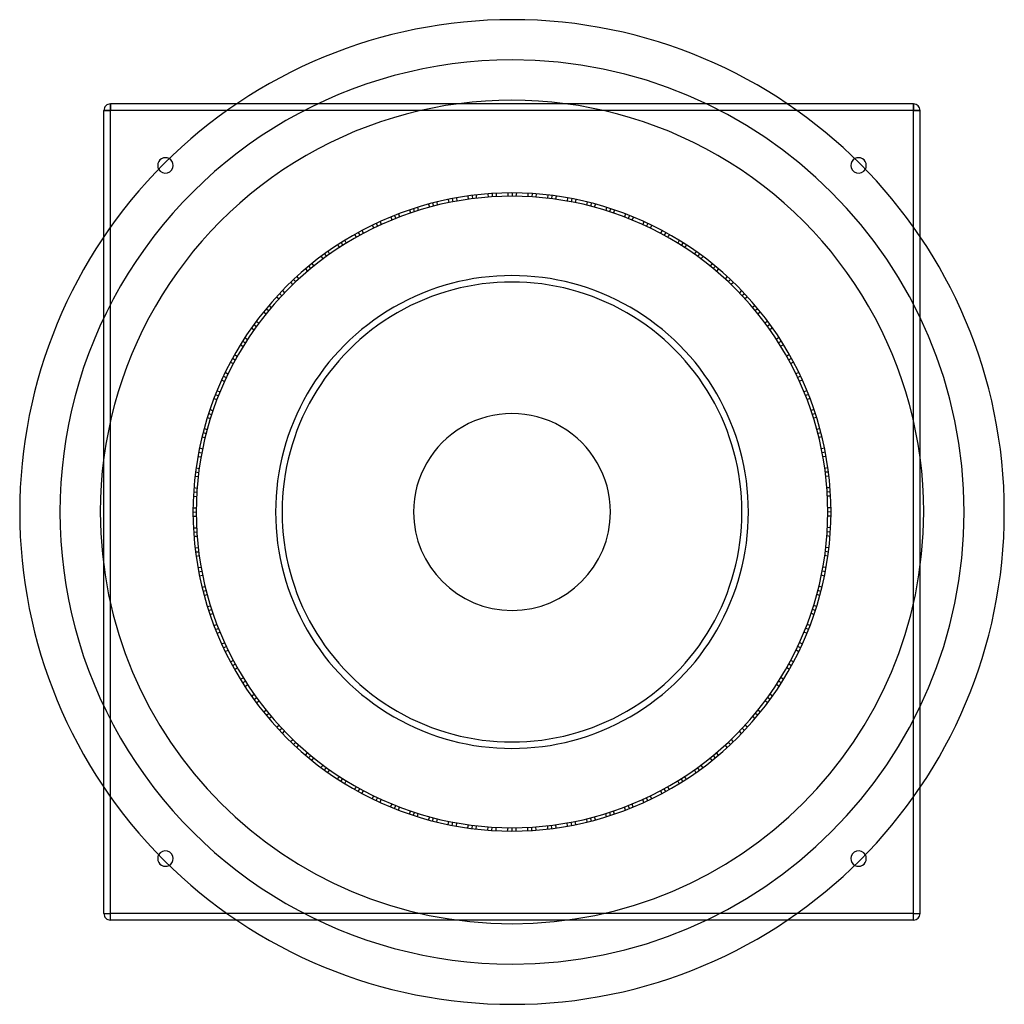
# Model space of a CAD drawing. Header units: millimetres. Extents: x -380 to 380, y -380 to 380.
import ezdxf

# ---------------------------------------------------------------- set-up
doc = ezdxf.new("R2010")
doc.units = ezdxf.units.MM
doc.layers.add('HIDDEN', color=7, linetype='Continuous')
doc.layers.add('THICK', color=7, linetype='Continuous')

msp = doc.modelspace()

# ---------------------------------------------------------------- linework, layer by layer
at = {"layer": 'HIDDEN'}
for p, q in [((-310, 315), (-310, 315)), ((-310, 310), (-310, 315)), ((212.54, 315), (-212.54, 315)), ((310, 315), (310, 315)), ((310, 310), (310, 315)), ((-315, 310), (-310, 310)), ((-315, 310), (-315, 310)), ((-310, -310), (-310, 310)), ((310, 310), (-310, 310)), ((219.77, 310), (-219.77, 310)), ((310, -310), (310, 310)), ((310, 310), (315, 310)), ((315, 310), (315, 310)), ((-34.07, 243.88), (-33.75, 241.4)), ((-34.07, 243.88), (-33.75, 241.4)), ((-30.86, 244.31), (-30.55, 241.83)), ((-30.86, 244.31), (-30.55, 241.83)), ((-30.86, 244.31), (-30.55, 241.83)), ((-30.86, 244.31), (-30.55, 241.83)), ((-30.86, 244.31), (-30.55, 241.83)), ((-30.86, 244.31), (-30.55, 241.83)), ((-27.54, 244.71), (-27.54, 242.19)), ((-27.54, 244.71), (-27.54, 242.19)), ((-18.77, 245.53), (-18.46, 243.05)), ((-18.77, 245.53), (-18.46, 243.05)), ((-18.77, 245.53), (-18.46, 243.05)), ((-15.38, 245.77), (-15.38, 243.26)), ((-15.38, 245.77), (-15.38, 243.26)), ((-15.38, 245.77), (-15.38, 243.26)), ((-15.38, 245.77), (-15.38, 243.26)), ((-12.15, 245.95), (-12.15, 243.45)), ((-12.15, 245.95), (-12.15, 243.45)), ((-12.15, 245.95), (-12.15, 243.45)), ((-3.23, 246.23), (-3.23, 243.73)), ((-3.23, 246.23), (-3.23, 243.73)), ((0, 246.25), (0, 243.75)), ((0, 246.25), (0, 243.75)), ((0, 246.25), (0, 243.75)), ((0, 246.25), (0, 243.75)), ((0, 246.25), (0, 243.75)), ((0, 246.25), (0, 243.75)), ((3.35, 246.23), (3.04, 243.73)), ((3.35, 246.23), (3.04, 243.73)), ((12.15, 245.95), (12.15, 243.45)), ((12.15, 245.95), (12.15, 243.45)), ((12.15, 245.95), (12.15, 243.45)), ((15.54, 245.76), (15.23, 243.27)), ((15.54, 245.76), (15.23, 243.27)), ((15.54, 245.76), (15.23, 243.27)), ((15.54, 245.76), (15.23, 243.27)), ((18.77, 245.53), (18.46, 243.05)), ((18.77, 245.53), (18.46, 243.05)), ((18.77, 245.53), (18.46, 243.05)), ((27.65, 244.69), (27.34, 242.21)), ((27.65, 244.69), (27.34, 242.21)), ((30.86, 244.31), (30.55, 241.83)), ((30.86, 244.31), (30.55, 241.83)), ((30.86, 244.31), (30.55, 241.83)), ((30.86, 244.31), (30.55, 241.83)), ((30.86, 244.31), (30.55, 241.83)), ((30.86, 244.31), (30.55, 241.83)), ((34.19, 243.87), (33.56, 241.43)), ((34.19, 243.87), (33.56, 241.43)), ((-64.36, 237.69), (-63.74, 235.27)), ((-64.36, 237.69), (-63.74, 235.27)), ((-61.24, 238.51), (-60.62, 236.09)), ((-61.24, 238.51), (-60.62, 236.09)), ((-61.24, 238.51), (-60.62, 236.09)), ((-61.24, 238.51), (-60.62, 236.09)), ((-61.24, 238.51), (-60.62, 236.09)), ((-61.24, 238.51), (-60.62, 236.09)), ((-57.99, 239.32), (-57.67, 236.83)), ((-57.99, 239.32), (-57.67, 236.83)), ((-49.39, 241.25), (-48.77, 238.82)), ((-49.39, 241.25), (-48.77, 238.82)), ((-49.39, 241.25), (-48.77, 238.82)), ((-46.07, 241.9), (-45.75, 239.42)), ((-46.07, 241.9), (-45.75, 239.42)), ((-46.07, 241.9), (-45.75, 239.42)), ((-46.07, 241.9), (-45.75, 239.42)), ((-42.88, 242.49), (-42.57, 240)), ((-42.88, 242.49), (-42.57, 240)), ((-42.88, 242.49), (-42.57, 240)), ((42.88, 242.49), (42.57, 240)), ((42.88, 242.49), (42.57, 240)), ((42.88, 242.49), (42.57, 240)), ((46.22, 241.87), (45.6, 239.45)), ((46.22, 241.87), (45.6, 239.45)), ((46.22, 241.87), (45.6, 239.45)), ((46.22, 241.87), (45.6, 239.45)), ((49.39, 241.25), (48.77, 238.82)), ((49.39, 241.25), (48.77, 238.82)), ((49.39, 241.25), (48.77, 238.82)), ((58.1, 239.3), (57.48, 236.87)), ((58.1, 239.3), (57.48, 236.87)), ((61.24, 238.51), (60.62, 236.09)), ((61.24, 238.51), (60.62, 236.09)), ((61.24, 238.51), (60.62, 236.09)), ((61.24, 238.51), (60.62, 236.09)), ((61.24, 238.51), (60.62, 236.09)), ((61.24, 238.51), (60.62, 236.09)), ((64.48, 237.66), (63.55, 235.32)), ((64.48, 237.66), (63.55, 235.32)), ((-90.65, 228.96), (-89.73, 226.63)), ((-90.65, 228.96), (-89.73, 226.63)), ((-90.65, 228.96), (-89.73, 226.63)), ((-90.65, 228.96), (-89.73, 226.63)), ((-90.65, 228.96), (-89.73, 226.63)), ((-90.65, 228.96), (-89.73, 226.63)), ((-87.53, 230.17), (-86.9, 227.73)), ((-87.53, 230.17), (-86.9, 227.73)), ((-79.24, 233.15), (-78.32, 230.82)), ((-79.24, 233.15), (-78.32, 230.82)), ((-79.24, 233.15), (-78.32, 230.82)), ((-76.02, 234.22), (-75.4, 231.8)), ((-76.02, 234.22), (-75.4, 231.8)), ((-76.02, 234.22), (-75.4, 231.8)), ((-76.02, 234.22), (-75.4, 231.8)), ((-72.94, 235.2), (-72.31, 232.78)), ((-72.94, 235.2), (-72.31, 232.78)), ((-72.94, 235.2), (-72.31, 232.78)), ((72.94, 235.2), (72.31, 232.78)), ((72.94, 235.2), (72.31, 232.78)), ((72.94, 235.2), (72.31, 232.78)), ((76.17, 234.17), (75.25, 231.84)), ((76.17, 234.17), (75.25, 231.84)), ((76.17, 234.17), (75.25, 231.84)), ((76.17, 234.17), (75.25, 231.84)), ((79.24, 233.15), (78.32, 230.82)), ((79.24, 233.15), (78.32, 230.82)), ((79.24, 233.15), (78.32, 230.82)), ((87.64, 230.13), (86.72, 227.8)), ((87.64, 230.13), (86.72, 227.8)), ((90.65, 228.96), (89.73, 226.63)), ((90.65, 228.96), (89.73, 226.63)), ((90.65, 228.96), (89.73, 226.63)), ((90.65, 228.96), (89.73, 226.63)), ((90.65, 228.96), (89.73, 226.63)), ((90.65, 228.96), (89.73, 226.63)), ((-107.84, 221.38), (-106.63, 219.19)), ((-107.84, 221.38), (-106.63, 219.19)), ((-107.84, 221.38), (-106.63, 219.19)), ((-104.78, 222.85), (-103.85, 220.52)), ((-104.78, 222.85), (-103.85, 220.52)), ((-104.78, 222.85), (-103.85, 220.52)), ((-104.78, 222.85), (-103.85, 220.52)), ((-101.84, 224.2), (-100.92, 221.88)), ((-101.84, 224.2), (-100.92, 221.88)), ((-101.84, 224.2), (-100.92, 221.88)), ((-93.65, 227.75), (-92.73, 225.42)), ((-93.65, 227.75), (-92.73, 225.42)), ((93.76, 227.7), (92.55, 225.5)), ((93.76, 227.7), (92.55, 225.5)), ((101.84, 224.2), (100.92, 221.88)), ((101.84, 224.2), (100.92, 221.88)), ((101.84, 224.2), (100.92, 221.88)), ((104.92, 222.78), (103.71, 220.58)), ((104.92, 222.78), (103.71, 220.58)), ((104.92, 222.78), (103.71, 220.58)), ((104.92, 222.78), (103.71, 220.58)), ((107.84, 221.38), (106.63, 219.19)), ((107.84, 221.38), (106.63, 219.19)), ((107.84, 221.38), (106.63, 219.19)), ((-310, -219.77), (-310, 219.77)), ((-121.45, 214.22), (-120.25, 212.02)), ((-121.45, 214.22), (-120.25, 212.02)), ((-118.63, 215.79), (-117.43, 213.6)), ((-118.63, 215.79), (-117.43, 213.6)), ((-118.63, 215.79), (-117.43, 213.6)), ((-118.63, 215.79), (-117.43, 213.6)), ((-118.63, 215.79), (-117.43, 213.6)), ((-118.63, 215.79), (-117.43, 213.6)), ((-115.68, 217.39), (-114.76, 215.05)), ((-115.68, 217.39), (-114.76, 215.05)), ((115.79, 217.33), (114.59, 215.14)), ((115.79, 217.33), (114.59, 215.14)), ((118.63, 215.79), (117.43, 213.6)), ((118.63, 215.79), (117.43, 213.6)), ((118.63, 215.79), (117.43, 213.6)), ((118.63, 215.79), (117.43, 213.6)), ((118.63, 215.79), (117.43, 213.6)), ((118.63, 215.79), (117.43, 213.6)), ((121.56, 214.16), (120.08, 212.12)), ((121.56, 214.16), (120.08, 212.12)), ((310, -219.77), (310, 219.77)), ((-315, -212.54), (-315, 212.54)), ((-134.73, 206.12), (-133.26, 204.1)), ((-134.73, 206.12), (-133.26, 204.1)), ((-134.73, 206.12), (-133.26, 204.1)), ((-131.88, 207.96), (-130.67, 205.76)), ((-131.88, 207.96), (-130.67, 205.76)), ((-131.88, 207.96), (-130.67, 205.76)), ((-131.88, 207.96), (-130.67, 205.76)), ((-129.14, 209.67), (-127.93, 207.48)), ((-129.14, 209.67), (-127.93, 207.48)), ((-129.14, 209.67), (-127.93, 207.48)), ((129.14, 209.67), (127.93, 207.48)), ((129.14, 209.67), (127.93, 207.48)), ((129.14, 209.67), (127.93, 207.48)), ((132.01, 207.87), (130.54, 205.85)), ((132.01, 207.87), (130.54, 205.85)), ((132.01, 207.87), (130.54, 205.85)), ((132.01, 207.87), (130.54, 205.85)), ((134.73, 206.12), (133.26, 204.1)), ((134.73, 206.12), (133.26, 204.1)), ((134.73, 206.12), (133.26, 204.1)), ((315, -212.54), (315, 212.54)), ((-144.74, 199.22), (-143.27, 197.2)), ((-144.74, 199.22), (-143.27, 197.2)), ((-144.74, 199.22), (-143.27, 197.2)), ((-144.74, 199.22), (-143.27, 197.2)), ((-144.74, 199.22), (-143.27, 197.2)), ((-144.74, 199.22), (-143.27, 197.2)), ((-142.02, 201.17), (-140.81, 198.97)), ((-142.02, 201.17), (-140.81, 198.97)), ((142.12, 201.1), (140.65, 199.08)), ((142.12, 201.1), (140.65, 199.08)), ((144.74, 199.22), (143.27, 197.2)), ((144.74, 199.22), (143.27, 197.2)), ((144.74, 199.22), (143.27, 197.2)), ((144.74, 199.22), (143.27, 197.2)), ((144.74, 199.22), (143.27, 197.2)), ((144.74, 199.22), (143.27, 197.2)), ((-154.4, 191.83), (-152.93, 189.81)), ((-154.4, 191.83), (-152.93, 189.81)), ((-154.4, 191.83), (-152.93, 189.81)), ((-147.34, 197.3), (-145.87, 195.28)), ((-147.34, 197.3), (-145.87, 195.28)), ((147.44, 197.23), (145.72, 195.4)), ((147.44, 197.23), (145.72, 195.4)), ((154.4, 191.83), (152.93, 189.81)), ((154.4, 191.83), (152.93, 189.81)), ((154.4, 191.83), (152.93, 189.81)), ((-159.51, 187.61), (-157.79, 185.78)), ((-159.51, 187.61), (-157.79, 185.78)), ((-159.51, 187.61), (-157.79, 185.78)), ((-156.9, 189.79), (-155.43, 187.76)), ((-156.9, 189.79), (-155.43, 187.76)), ((-156.9, 189.79), (-155.43, 187.76)), ((-156.9, 189.79), (-155.43, 187.76)), ((157.03, 189.69), (155.31, 187.86)), ((157.03, 189.69), (155.31, 187.86)), ((157.03, 189.69), (155.31, 187.86)), ((157.03, 189.69), (155.31, 187.86)), ((159.51, 187.61), (157.79, 185.78)), ((159.51, 187.61), (157.79, 185.78)), ((159.51, 187.61), (157.79, 185.78)), ((-170.91, 177.28), (-169.2, 175.46)), ((-170.91, 177.28), (-169.2, 175.46)), ((-168.57, 179.51), (-166.86, 177.69)), ((-168.57, 179.51), (-166.86, 177.69)), ((-168.57, 179.51), (-166.86, 177.69)), ((-168.57, 179.51), (-166.86, 177.69)), ((-168.57, 179.51), (-166.86, 177.69)), ((-168.57, 179.51), (-166.86, 177.69)), ((-166.11, 181.79), (-164.63, 179.75)), ((-166.11, 181.79), (-164.63, 179.75)), ((166.2, 181.7), (164.49, 179.88)), ((166.2, 181.7), (164.49, 179.88)), ((168.57, 179.51), (166.86, 177.69)), ((168.57, 179.51), (166.86, 177.69)), ((168.57, 179.51), (166.86, 177.69)), ((168.57, 179.51), (166.86, 177.69)), ((168.57, 179.51), (166.86, 177.69)), ((168.57, 179.51), (166.86, 177.69)), ((171, 177.2), (169.06, 175.59)), ((171, 177.2), (169.06, 175.59)), ((-179.45, 168.63), (-177.74, 166.8)), ((-179.45, 168.63), (-177.74, 166.8)), ((-179.45, 168.63), (-177.74, 166.8)), ((-179.45, 168.63), (-177.74, 166.8)), ((-177.22, 170.97), (-175.51, 169.15)), ((-177.22, 170.97), (-175.51, 169.15)), ((-177.22, 170.97), (-175.51, 169.15)), ((177.22, 170.97), (175.51, 169.15)), ((177.22, 170.97), (175.51, 169.15)), ((177.22, 170.97), (175.51, 169.15)), ((179.56, 168.51), (177.63, 166.92)), ((179.56, 168.51), (177.63, 166.92)), ((179.56, 168.51), (177.63, 166.92)), ((179.56, 168.51), (177.63, 166.92)), ((-181.76, 166.14), (-179.83, 164.54)), ((-181.76, 166.14), (-179.83, 164.54)), ((-181.76, 166.14), (-179.83, 164.54)), ((181.76, 166.14), (179.83, 164.54)), ((181.76, 166.14), (179.83, 164.54)), ((181.76, 166.14), (179.83, 164.54)), ((-191.78, 154.46), (-189.86, 152.87)), ((-191.78, 154.46), (-189.86, 152.87)), ((-189.74, 156.97), (-187.81, 155.37)), ((-189.74, 156.97), (-187.81, 155.37)), ((-189.74, 156.97), (-187.81, 155.37)), ((-189.74, 156.97), (-187.81, 155.37)), ((-189.74, 156.97), (-187.81, 155.37)), ((-189.74, 156.97), (-187.81, 155.37)), ((-187.59, 159.53), (-185.86, 157.7)), ((-187.59, 159.53), (-185.86, 157.7)), ((187.66, 159.44), (185.74, 157.85)), ((187.66, 159.44), (185.74, 157.85)), ((189.74, 156.97), (187.81, 155.37)), ((189.74, 156.97), (187.81, 155.37)), ((189.74, 156.97), (187.81, 155.37)), ((189.74, 156.97), (187.81, 155.37)), ((189.74, 156.97), (187.81, 155.37)), ((189.74, 156.97), (187.81, 155.37)), ((191.86, 154.37), (189.73, 153.02)), ((191.86, 154.37), (189.73, 153.02)), ((-199.17, 144.81), (-197.24, 143.21)), ((-199.17, 144.81), (-197.24, 143.21)), ((-199.17, 144.81), (-197.24, 143.21)), ((-199.17, 144.81), (-197.24, 143.21)), ((-197.25, 147.41), (-195.33, 145.82)), ((-197.25, 147.41), (-195.33, 145.82)), ((-197.25, 147.41), (-195.33, 145.82)), ((197.25, 147.41), (195.33, 145.82)), ((197.25, 147.41), (195.33, 145.82)), ((197.25, 147.41), (195.33, 145.82)), ((199.27, 144.68), (197.15, 143.34)), ((199.27, 144.68), (197.15, 143.34)), ((199.27, 144.68), (197.15, 143.34)), ((199.27, 144.68), (197.15, 143.34)), ((-201.15, 142.05), (-199.04, 140.71)), ((-201.15, 142.05), (-199.04, 140.71)), ((-201.15, 142.05), (-199.04, 140.71)), ((201.15, 142.05), (199.04, 140.71)), ((201.15, 142.05), (199.04, 140.71)), ((201.15, 142.05), (199.04, 140.71)), ((-209.63, 129.21), (-207.52, 127.87)), ((-209.63, 129.21), (-207.52, 127.87)), ((-207.92, 131.95), (-205.8, 130.61)), ((-207.92, 131.95), (-205.8, 130.61)), ((-207.92, 131.95), (-205.8, 130.61)), ((-207.92, 131.95), (-205.8, 130.61)), ((-207.92, 131.95), (-205.8, 130.61)), ((-207.92, 131.95), (-205.8, 130.61)), ((-206.1, 134.76), (-204.16, 133.16)), ((-206.1, 134.76), (-204.16, 133.16)), ((206.17, 134.66), (204.06, 133.32)), ((206.17, 134.66), (204.06, 133.32)), ((207.92, 131.95), (205.8, 130.61)), ((207.92, 131.95), (205.8, 130.61)), ((207.92, 131.95), (205.8, 130.61)), ((207.92, 131.95), (205.8, 130.61)), ((207.92, 131.95), (205.8, 130.61)), ((207.92, 131.95), (205.8, 130.61)), ((209.69, 129.11), (207.42, 128.03)), ((209.69, 129.11), (207.42, 128.03)), ((-217.37, 115.72), (-215.1, 114.65)), ((-217.37, 115.72), (-215.1, 114.65)), ((-217.37, 115.72), (-215.1, 114.65)), ((-215.75, 118.7), (-213.64, 117.36)), ((-215.75, 118.7), (-213.64, 117.36)), ((-215.75, 118.7), (-213.64, 117.36)), ((-215.75, 118.7), (-213.64, 117.36)), ((-214.17, 121.53), (-212.06, 120.18)), ((-214.17, 121.53), (-212.06, 120.18)), ((-214.17, 121.53), (-212.06, 120.18)), ((214.17, 121.53), (212.06, 120.18)), ((214.17, 121.53), (212.06, 120.18)), ((214.17, 121.53), (212.06, 120.18)), ((215.83, 118.56), (213.56, 117.5)), ((215.83, 118.56), (213.56, 117.5)), ((215.83, 118.56), (213.56, 117.5)), ((215.83, 118.56), (213.56, 117.5)), ((217.37, 115.72), (215.1, 114.65)), ((217.37, 115.72), (215.1, 114.65)), ((217.37, 115.72), (215.1, 114.65)), ((-221.37, 107.87), (-219.24, 106.52)), ((-221.37, 107.87), (-219.24, 106.52)), ((221.42, 107.76), (219.16, 106.7)), ((221.42, 107.76), (219.16, 106.7)), ((-224.17, 101.92), (-221.91, 100.85)), ((-224.17, 101.92), (-221.91, 100.85)), ((-222.81, 104.85), (-220.55, 103.78)), ((-222.81, 104.85), (-220.55, 103.78)), ((-222.81, 104.85), (-220.55, 103.78)), ((-222.81, 104.85), (-220.55, 103.78)), ((-222.81, 104.85), (-220.55, 103.78)), ((-222.81, 104.85), (-220.55, 103.78)), ((222.81, 104.85), (220.55, 103.78)), ((222.81, 104.85), (220.55, 103.78)), ((222.81, 104.85), (220.55, 103.78)), ((222.81, 104.85), (220.55, 103.78)), ((222.81, 104.85), (220.55, 103.78)), ((222.81, 104.85), (220.55, 103.78)), ((224.22, 101.81), (221.83, 101.03)), ((224.22, 101.81), (221.83, 101.03)), ((-227.72, 93.72), (-225.45, 92.66)), ((-227.72, 93.72), (-225.45, 92.66)), ((-227.72, 93.72), (-225.45, 92.66)), ((227.72, 93.72), (225.45, 92.66)), ((227.72, 93.72), (225.45, 92.66)), ((227.72, 93.72), (225.45, 92.66)), ((-230.16, 87.56), (-227.78, 86.79)), ((-230.16, 87.56), (-227.78, 86.79)), ((-230.16, 87.56), (-227.78, 86.79)), ((-228.93, 90.72), (-226.66, 89.66)), ((-228.93, 90.72), (-226.66, 89.66)), ((-228.93, 90.72), (-226.66, 89.66)), ((-228.93, 90.72), (-226.66, 89.66)), ((228.99, 90.58), (226.6, 89.8)), ((228.99, 90.58), (226.6, 89.8)), ((228.99, 90.58), (226.6, 89.8)), ((228.99, 90.58), (226.6, 89.8)), ((230.16, 87.56), (227.78, 86.79)), ((230.16, 87.56), (227.78, 86.79)), ((230.16, 87.56), (227.78, 86.79)), ((-234.2, 76.1), (-231.82, 75.32)), ((-234.2, 76.1), (-231.82, 75.32)), ((-234.2, 76.1), (-231.82, 75.32)), ((-234.2, 76.1), (-231.82, 75.32)), ((-234.2, 76.1), (-231.82, 75.32)), ((-234.2, 76.1), (-231.82, 75.32)), ((-233.14, 79.28), (-230.86, 78.2)), ((-233.14, 79.28), (-230.86, 78.2)), ((233.18, 79.16), (230.8, 78.39)), ((233.18, 79.16), (230.8, 78.39)), ((234.2, 76.1), (231.82, 75.32)), ((234.2, 76.1), (231.82, 75.32)), ((234.2, 76.1), (231.82, 75.32)), ((234.2, 76.1), (231.82, 75.32)), ((234.2, 76.1), (231.82, 75.32)), ((234.2, 76.1), (231.82, 75.32)), ((-235.18, 73.02), (-232.8, 72.24)), ((-235.18, 73.02), (-232.8, 72.24)), ((235.21, 72.9), (232.74, 72.43)), ((235.21, 72.9), (232.74, 72.43)), ((-238.49, 61.32), (-236.11, 60.54)), ((-238.49, 61.32), (-236.11, 60.54)), ((-238.49, 61.32), (-236.11, 60.54)), ((-238.49, 61.32), (-236.11, 60.54)), ((-237.67, 64.45), (-235.29, 63.67)), ((-237.67, 64.45), (-235.29, 63.67)), ((-237.67, 64.45), (-235.29, 63.67)), ((237.67, 64.45), (235.29, 63.67)), ((237.67, 64.45), (235.29, 63.67)), ((237.67, 64.45), (235.29, 63.67)), ((238.53, 61.16), (236.07, 60.69)), ((238.53, 61.16), (236.07, 60.69)), ((238.53, 61.16), (236.07, 60.69)), ((238.53, 61.16), (236.07, 60.69)), ((-239.32, 58.02), (-236.86, 57.55)), ((-239.32, 58.02), (-236.86, 57.55)), ((-239.32, 58.02), (-236.86, 57.55)), ((239.32, 58.02), (236.86, 57.55)), ((239.32, 58.02), (236.86, 57.55)), ((239.32, 58.02), (236.86, 57.55)), ((-241.89, 46.14), (-239.43, 45.67)), ((-241.89, 46.14), (-239.43, 45.67)), ((-241.89, 46.14), (-239.43, 45.67)), ((-241.89, 46.14), (-239.43, 45.67)), ((-241.89, 46.14), (-239.43, 45.67)), ((-241.89, 46.14), (-239.43, 45.67)), ((-241.24, 49.43), (-238.85, 48.65)), ((-241.24, 49.43), (-238.85, 48.65)), ((241.26, 49.31), (238.81, 48.84)), ((241.26, 49.31), (238.81, 48.84)), ((241.89, 46.14), (239.43, 45.67)), ((241.89, 46.14), (239.43, 45.67)), ((241.89, 46.14), (239.43, 45.67)), ((241.89, 46.14), (239.43, 45.67)), ((241.89, 46.14), (239.43, 45.67)), ((241.89, 46.14), (239.43, 45.67)), ((-242.47, 42.96), (-240.02, 42.5)), ((-242.47, 42.96), (-240.02, 42.5)), ((242.49, 42.85), (239.98, 42.69)), ((242.49, 42.85), (239.98, 42.69)), ((-244.3, 30.94), (-241.84, 30.47)), ((-244.3, 30.94), (-241.84, 30.47)), ((-244.3, 30.94), (-241.84, 30.47)), ((-244.3, 30.94), (-241.84, 30.47)), ((-243.87, 34.15), (-241.41, 33.68)), ((-243.87, 34.15), (-241.41, 33.68)), ((-243.87, 34.15), (-241.41, 33.68)), ((243.87, 34.15), (241.41, 33.68)), ((243.87, 34.15), (241.41, 33.68)), ((243.87, 34.15), (241.41, 33.68)), ((244.32, 30.78), (241.82, 30.63)), ((244.32, 30.78), (241.82, 30.63)), ((244.32, 30.78), (241.82, 30.63)), ((244.32, 30.78), (241.82, 30.63)), ((-244.7, 27.57), (-242.2, 27.41)), ((-244.7, 27.57), (-242.2, 27.41)), ((-244.7, 27.57), (-242.2, 27.41)), ((244.7, 27.57), (242.2, 27.41)), ((244.7, 27.57), (242.2, 27.41)), ((244.7, 27.57), (242.2, 27.41)), ((-245.76, 15.46), (-243.27, 15.31)), ((-245.76, 15.46), (-243.27, 15.31)), ((-245.76, 15.46), (-243.27, 15.31)), ((-245.76, 15.46), (-243.27, 15.31)), ((-245.76, 15.46), (-243.27, 15.31)), ((-245.76, 15.46), (-243.27, 15.31)), ((-245.53, 18.81), (-243.06, 18.33)), ((-245.53, 18.81), (-243.06, 18.33)), ((245.54, 18.69), (243.04, 18.53)), ((245.54, 18.69), (243.04, 18.53)), ((245.76, 15.46), (243.27, 15.31)), ((245.76, 15.46), (243.27, 15.31)), ((245.76, 15.46), (243.27, 15.31)), ((245.76, 15.46), (243.27, 15.31)), ((245.76, 15.46), (243.27, 15.31)), ((245.76, 15.46), (243.27, 15.31)), ((-245.95, 12.24), (-243.45, 12.08)), ((-245.95, 12.24), (-243.45, 12.08)), ((245.95, 12.12), (243.44, 12.27)), ((245.95, 12.12), (243.44, 12.27)), ((-246.25, 0.08), (-243.75, -0.08)), ((-246.25, 0.08), (-243.75, -0.08)), ((-246.25, 0.08), (-243.75, -0.08)), ((-246.25, 0.08), (-243.75, -0.08)), ((-246.23, 3.32), (-243.73, 3.16)), ((-246.23, 3.32), (-243.73, 3.16)), ((-246.23, 3.32), (-243.73, 3.16)), ((246.23, 3.32), (243.73, 3.16)), ((246.23, 3.32), (243.73, 3.16)), ((246.23, 3.32), (243.73, 3.16)), ((246.25, -0.08), (243.75, 0.08)), ((246.25, -0.08), (243.75, 0.08)), ((246.25, -0.08), (243.75, 0.08)), ((246.25, -0.08), (243.75, 0.08)), ((-246.23, -3.32), (-243.73, -3.16)), ((-246.23, -3.32), (-243.73, -3.16)), ((-246.23, -3.32), (-243.73, -3.16)), ((246.23, -3.32), (243.73, -3.16)), ((246.23, -3.32), (243.73, -3.16)), ((246.23, -3.32), (243.73, -3.16)), ((-245.95, -12.12), (-243.44, -12.27)), ((-245.95, -12.12), (-243.44, -12.27)), ((245.95, -12.24), (243.45, -12.08)), ((245.95, -12.24), (243.45, -12.08)), ((-245.76, -15.46), (-243.27, -15.31)), ((-245.76, -15.46), (-243.27, -15.31)), ((-245.76, -15.46), (-243.27, -15.31)), ((-245.76, -15.46), (-243.27, -15.31)), ((-245.76, -15.46), (-243.27, -15.31)), ((-245.76, -15.46), (-243.27, -15.31)), ((-245.54, -18.69), (-243.04, -18.53)), ((-245.54, -18.69), (-243.04, -18.53)), ((245.53, -18.81), (243.06, -18.33)), ((245.53, -18.81), (243.06, -18.33)), ((245.76, -15.46), (243.27, -15.31)), ((245.76, -15.46), (243.27, -15.31)), ((245.76, -15.46), (243.27, -15.31)), ((245.76, -15.46), (243.27, -15.31)), ((245.76, -15.46), (243.27, -15.31)), ((245.76, -15.46), (243.27, -15.31)), ((-244.7, -27.57), (-242.2, -27.41)), ((-244.7, -27.57), (-242.2, -27.41)), ((-244.7, -27.57), (-242.2, -27.41)), ((244.7, -27.57), (242.2, -27.41)), ((244.7, -27.57), (242.2, -27.41)), ((244.7, -27.57), (242.2, -27.41)), ((-244.32, -30.78), (-241.82, -30.63)), ((-244.32, -30.78), (-241.82, -30.63)), ((-244.32, -30.78), (-241.82, -30.63)), ((-244.32, -30.78), (-241.82, -30.63)), ((-243.87, -34.15), (-241.41, -33.68)), ((-243.87, -34.15), (-241.41, -33.68)), ((-243.87, -34.15), (-241.41, -33.68)), ((243.87, -34.15), (241.41, -33.68)), ((243.87, -34.15), (241.41, -33.68)), ((243.87, -34.15), (241.41, -33.68)), ((244.3, -30.94), (241.84, -30.47)), ((244.3, -30.94), (241.84, -30.47)), ((244.3, -30.94), (241.84, -30.47)), ((244.3, -30.94), (241.84, -30.47)), ((-242.49, -42.85), (-239.98, -42.69)), ((-242.49, -42.85), (-239.98, -42.69)), ((242.47, -42.96), (240.02, -42.5)), ((242.47, -42.96), (240.02, -42.5)), ((-241.89, -46.14), (-239.43, -45.67)), ((-241.89, -46.14), (-239.43, -45.67)), ((-241.89, -46.14), (-239.43, -45.67)), ((-241.89, -46.14), (-239.43, -45.67)), ((-241.89, -46.14), (-239.43, -45.67)), ((-241.89, -46.14), (-239.43, -45.67)), ((-241.26, -49.31), (-238.81, -48.84)), ((-241.26, -49.31), (-238.81, -48.84)), ((241.24, -49.43), (238.85, -48.65)), ((241.24, -49.43), (238.85, -48.65)), ((241.89, -46.14), (239.43, -45.67)), ((241.89, -46.14), (239.43, -45.67)), ((241.89, -46.14), (239.43, -45.67)), ((241.89, -46.14), (239.43, -45.67)), ((241.89, -46.14), (239.43, -45.67)), ((241.89, -46.14), (239.43, -45.67)), ((-239.32, -58.02), (-236.86, -57.55)), ((-239.32, -58.02), (-236.86, -57.55)), ((-239.32, -58.02), (-236.86, -57.55)), ((-238.53, -61.16), (-236.07, -60.69)), ((-238.53, -61.16), (-236.07, -60.69)), ((-238.53, -61.16), (-236.07, -60.69)), ((-238.53, -61.16), (-236.07, -60.69)), ((238.49, -61.32), (236.11, -60.54)), ((238.49, -61.32), (236.11, -60.54)), ((238.49, -61.32), (236.11, -60.54)), ((238.49, -61.32), (236.11, -60.54)), ((239.32, -58.02), (236.86, -57.55)), ((239.32, -58.02), (236.86, -57.55)), ((239.32, -58.02), (236.86, -57.55)), ((-237.67, -64.45), (-235.29, -63.67)), ((-237.67, -64.45), (-235.29, -63.67)), ((-237.67, -64.45), (-235.29, -63.67)), ((237.67, -64.45), (235.29, -63.67)), ((237.67, -64.45), (235.29, -63.67)), ((237.67, -64.45), (235.29, -63.67)), ((-235.21, -72.9), (-232.74, -72.43)), ((-235.21, -72.9), (-232.74, -72.43)), ((-234.2, -76.1), (-231.82, -75.32)), ((-234.2, -76.1), (-231.82, -75.32)), ((-234.2, -76.1), (-231.82, -75.32)), ((-234.2, -76.1), (-231.82, -75.32)), ((-234.2, -76.1), (-231.82, -75.32)), ((-234.2, -76.1), (-231.82, -75.32)), ((234.2, -76.1), (231.82, -75.32)), ((234.2, -76.1), (231.82, -75.32)), ((234.2, -76.1), (231.82, -75.32)), ((234.2, -76.1), (231.82, -75.32)), ((234.2, -76.1), (231.82, -75.32)), ((234.2, -76.1), (231.82, -75.32)), ((235.18, -73.02), (232.8, -72.24)), ((235.18, -73.02), (232.8, -72.24)), ((-233.18, -79.16), (-230.8, -78.39)), ((-233.18, -79.16), (-230.8, -78.39)), ((233.14, -79.28), (230.86, -78.2)), ((233.14, -79.28), (230.86, -78.2)), ((-230.16, -87.56), (-227.78, -86.79)), ((-230.16, -87.56), (-227.78, -86.79)), ((-230.16, -87.56), (-227.78, -86.79)), ((-228.99, -90.58), (-226.6, -89.8)), ((-228.99, -90.58), (-226.6, -89.8)), ((-228.99, -90.58), (-226.6, -89.8)), ((-228.99, -90.58), (-226.6, -89.8)), ((228.93, -90.72), (226.66, -89.66)), ((228.93, -90.72), (226.66, -89.66)), ((228.93, -90.72), (226.66, -89.66)), ((228.93, -90.72), (226.66, -89.66)), ((230.16, -87.56), (227.78, -86.79)), ((230.16, -87.56), (227.78, -86.79)), ((230.16, -87.56), (227.78, -86.79)), ((-227.72, -93.72), (-225.45, -92.66)), ((-227.72, -93.72), (-225.45, -92.66)), ((-227.72, -93.72), (-225.45, -92.66)), ((227.72, -93.72), (225.45, -92.66)), ((227.72, -93.72), (225.45, -92.66)), ((227.72, -93.72), (225.45, -92.66)), ((-224.22, -101.81), (-221.83, -101.03)), ((-224.22, -101.81), (-221.83, -101.03)), ((-222.81, -104.85), (-220.55, -103.78)), ((-222.81, -104.85), (-220.55, -103.78)), ((-222.81, -104.85), (-220.55, -103.78)), ((-222.81, -104.85), (-220.55, -103.78)), ((-222.81, -104.85), (-220.55, -103.78)), ((-222.81, -104.85), (-220.55, -103.78)), ((222.81, -104.85), (220.55, -103.78)), ((222.81, -104.85), (220.55, -103.78)), ((222.81, -104.85), (220.55, -103.78)), ((222.81, -104.85), (220.55, -103.78)), ((222.81, -104.85), (220.55, -103.78)), ((222.81, -104.85), (220.55, -103.78)), ((224.17, -101.92), (221.91, -100.85)), ((224.17, -101.92), (221.91, -100.85)), ((-221.42, -107.76), (-219.16, -106.7)), ((-221.42, -107.76), (-219.16, -106.7)), ((221.37, -107.87), (219.24, -106.52)), ((221.37, -107.87), (219.24, -106.52)), ((-217.37, -115.72), (-215.1, -114.65)), ((-217.37, -115.72), (-215.1, -114.65)), ((-217.37, -115.72), (-215.1, -114.65)), ((-215.83, -118.56), (-213.56, -117.5)), ((-215.83, -118.56), (-213.56, -117.5)), ((-215.83, -118.56), (-213.56, -117.5)), ((-215.83, -118.56), (-213.56, -117.5)), ((-214.17, -121.53), (-212.06, -120.18)), ((-214.17, -121.53), (-212.06, -120.18)), ((-214.17, -121.53), (-212.06, -120.18)), ((214.17, -121.53), (212.06, -120.18)), ((214.17, -121.53), (212.06, -120.18)), ((214.17, -121.53), (212.06, -120.18)), ((215.75, -118.7), (213.64, -117.36)), ((215.75, -118.7), (213.64, -117.36)), ((215.75, -118.7), (213.64, -117.36)), ((215.75, -118.7), (213.64, -117.36)), ((217.37, -115.72), (215.1, -114.65)), ((217.37, -115.72), (215.1, -114.65)), ((217.37, -115.72), (215.1, -114.65)), ((-209.69, -129.11), (-207.42, -128.03)), ((-209.69, -129.11), (-207.42, -128.03)), ((209.63, -129.21), (207.52, -127.87)), ((209.63, -129.21), (207.52, -127.87)), ((-207.92, -131.95), (-205.8, -130.61)), ((-207.92, -131.95), (-205.8, -130.61)), ((-207.92, -131.95), (-205.8, -130.61)), ((-207.92, -131.95), (-205.8, -130.61)), ((-207.92, -131.95), (-205.8, -130.61)), ((-207.92, -131.95), (-205.8, -130.61)), ((-206.17, -134.66), (-204.06, -133.32)), ((-206.17, -134.66), (-204.06, -133.32)), ((206.1, -134.76), (204.16, -133.16)), ((206.1, -134.76), (204.16, -133.16)), ((207.92, -131.95), (205.8, -130.61)), ((207.92, -131.95), (205.8, -130.61)), ((207.92, -131.95), (205.8, -130.61)), ((207.92, -131.95), (205.8, -130.61)), ((207.92, -131.95), (205.8, -130.61)), ((207.92, -131.95), (205.8, -130.61)), ((-201.15, -142.05), (-199.04, -140.71)), ((-201.15, -142.05), (-199.04, -140.71)), ((-201.15, -142.05), (-199.04, -140.71)), ((-199.27, -144.68), (-197.15, -143.34)), ((-199.27, -144.68), (-197.15, -143.34)), ((-199.27, -144.68), (-197.15, -143.34)), ((-199.27, -144.68), (-197.15, -143.34)), ((199.17, -144.81), (197.24, -143.21)), ((199.17, -144.81), (197.24, -143.21)), ((199.17, -144.81), (197.24, -143.21)), ((199.17, -144.81), (197.24, -143.21)), ((201.15, -142.05), (199.04, -140.71)), ((201.15, -142.05), (199.04, -140.71)), ((201.15, -142.05), (199.04, -140.71)), ((-197.25, -147.41), (-195.33, -145.82)), ((-197.25, -147.41), (-195.33, -145.82)), ((-197.25, -147.41), (-195.33, -145.82)), ((197.25, -147.41), (195.33, -145.82)), ((197.25, -147.41), (195.33, -145.82)), ((197.25, -147.41), (195.33, -145.82)), ((-191.86, -154.37), (-189.73, -153.02)), ((-191.86, -154.37), (-189.73, -153.02)), ((-189.74, -156.97), (-187.81, -155.37)), ((-189.74, -156.97), (-187.81, -155.37)), ((-189.74, -156.97), (-187.81, -155.37)), ((-189.74, -156.97), (-187.81, -155.37)), ((-189.74, -156.97), (-187.81, -155.37)), ((-189.74, -156.97), (-187.81, -155.37)), ((-187.66, -159.44), (-185.74, -157.85)), ((-187.66, -159.44), (-185.74, -157.85)), ((187.59, -159.53), (185.86, -157.7)), ((187.59, -159.53), (185.86, -157.7)), ((189.74, -156.97), (187.81, -155.37)), ((189.74, -156.97), (187.81, -155.37)), ((189.74, -156.97), (187.81, -155.37)), ((189.74, -156.97), (187.81, -155.37)), ((189.74, -156.97), (187.81, -155.37)), ((189.74, -156.97), (187.81, -155.37)), ((191.78, -154.46), (189.86, -152.87)), ((191.78, -154.46), (189.86, -152.87)), ((-181.76, -166.14), (-179.83, -164.54)), ((-181.76, -166.14), (-179.83, -164.54)), ((-181.76, -166.14), (-179.83, -164.54)), ((-179.56, -168.51), (-177.63, -166.92)), ((-179.56, -168.51), (-177.63, -166.92)), ((-179.56, -168.51), (-177.63, -166.92)), ((-179.56, -168.51), (-177.63, -166.92)), ((179.45, -168.63), (177.74, -166.8)), ((179.45, -168.63), (177.74, -166.8)), ((179.45, -168.63), (177.74, -166.8)), ((179.45, -168.63), (177.74, -166.8)), ((181.76, -166.14), (179.83, -164.54)), ((181.76, -166.14), (179.83, -164.54)), ((181.76, -166.14), (179.83, -164.54)), ((-177.22, -170.97), (-175.51, -169.15)), ((-177.22, -170.97), (-175.51, -169.15)), ((-177.22, -170.97), (-175.51, -169.15)), ((177.22, -170.97), (175.51, -169.15)), ((177.22, -170.97), (175.51, -169.15)), ((177.22, -170.97), (175.51, -169.15)), ((-171, -177.2), (-169.06, -175.59)), ((-171, -177.2), (-169.06, -175.59)), ((-168.57, -179.51), (-166.86, -177.69)), ((-168.57, -179.51), (-166.86, -177.69)), ((-168.57, -179.51), (-166.86, -177.69)), ((-168.57, -179.51), (-166.86, -177.69)), ((-168.57, -179.51), (-166.86, -177.69)), ((-168.57, -179.51), (-166.86, -177.69)), ((-166.2, -181.7), (-164.49, -179.88)), ((-166.2, -181.7), (-164.49, -179.88)), ((166.11, -181.79), (164.63, -179.75)), ((166.11, -181.79), (164.63, -179.75)), ((168.57, -179.51), (166.86, -177.69)), ((168.57, -179.51), (166.86, -177.69)), ((168.57, -179.51), (166.86, -177.69)), ((168.57, -179.51), (166.86, -177.69)), ((168.57, -179.51), (166.86, -177.69)), ((168.57, -179.51), (166.86, -177.69)), ((170.91, -177.28), (169.2, -175.46)), ((170.91, -177.28), (169.2, -175.46)), ((-159.51, -187.61), (-157.79, -185.78)), ((-159.51, -187.61), (-157.79, -185.78)), ((-159.51, -187.61), (-157.79, -185.78)), ((-157.03, -189.69), (-155.31, -187.86)), ((-157.03, -189.69), (-155.31, -187.86)), ((-157.03, -189.69), (-155.31, -187.86)), ((-157.03, -189.69), (-155.31, -187.86)), ((-154.4, -191.83), (-152.93, -189.81)), ((-154.4, -191.83), (-152.93, -189.81)), ((-154.4, -191.83), (-152.93, -189.81)), ((154.4, -191.83), (152.93, -189.81)), ((154.4, -191.83), (152.93, -189.81)), ((154.4, -191.83), (152.93, -189.81)), ((156.9, -189.79), (155.43, -187.76)), ((156.9, -189.79), (155.43, -187.76)), ((156.9, -189.79), (155.43, -187.76)), ((156.9, -189.79), (155.43, -187.76)), ((159.51, -187.61), (157.79, -185.78)), ((159.51, -187.61), (157.79, -185.78)), ((159.51, -187.61), (157.79, -185.78)), ((-147.44, -197.23), (-145.72, -195.4)), ((-147.44, -197.23), (-145.72, -195.4)), ((-144.74, -199.22), (-143.27, -197.2)), ((-144.74, -199.22), (-143.27, -197.2)), ((-144.74, -199.22), (-143.27, -197.2)), ((-144.74, -199.22), (-143.27, -197.2)), ((-144.74, -199.22), (-143.27, -197.2)), ((-144.74, -199.22), (-143.27, -197.2)), ((144.74, -199.22), (143.27, -197.2)), ((144.74, -199.22), (143.27, -197.2)), ((144.74, -199.22), (143.27, -197.2)), ((144.74, -199.22), (143.27, -197.2)), ((144.74, -199.22), (143.27, -197.2)), ((144.74, -199.22), (143.27, -197.2)), ((147.34, -197.3), (145.87, -195.28)), ((147.34, -197.3), (145.87, -195.28)), ((-142.12, -201.1), (-140.65, -199.08)), ((-142.12, -201.1), (-140.65, -199.08)), ((-134.73, -206.12), (-133.26, -204.1)), ((-134.73, -206.12), (-133.26, -204.1)), ((-134.73, -206.12), (-133.26, -204.1)), ((134.73, -206.12), (133.26, -204.1)), ((134.73, -206.12), (133.26, -204.1)), ((134.73, -206.12), (133.26, -204.1)), ((142.02, -201.17), (140.81, -198.97)), ((142.02, -201.17), (140.81, -198.97)), ((-132.01, -207.87), (-130.54, -205.85)), ((-132.01, -207.87), (-130.54, -205.85)), ((-132.01, -207.87), (-130.54, -205.85)), ((-132.01, -207.87), (-130.54, -205.85)), ((-129.14, -209.67), (-127.93, -207.48)), ((-129.14, -209.67), (-127.93, -207.48)), ((-129.14, -209.67), (-127.93, -207.48)), ((-121.56, -214.16), (-120.08, -212.12)), ((-121.56, -214.16), (-120.08, -212.12)), ((121.45, -214.22), (120.25, -212.02)), ((121.45, -214.22), (120.25, -212.02)), ((129.14, -209.67), (127.93, -207.48)), ((129.14, -209.67), (127.93, -207.48)), ((129.14, -209.67), (127.93, -207.48)), ((131.88, -207.96), (130.67, -205.76)), ((131.88, -207.96), (130.67, -205.76)), ((131.88, -207.96), (130.67, -205.76)), ((131.88, -207.96), (130.67, -205.76)), ((-118.63, -215.79), (-117.43, -213.6)), ((-118.63, -215.79), (-117.43, -213.6)), ((-118.63, -215.79), (-117.43, -213.6)), ((-118.63, -215.79), (-117.43, -213.6)), ((-118.63, -215.79), (-117.43, -213.6)), ((-118.63, -215.79), (-117.43, -213.6)), ((-115.79, -217.33), (-114.59, -215.14)), ((-115.79, -217.33), (-114.59, -215.14)), ((-107.84, -221.38), (-106.63, -219.19)), ((-107.84, -221.38), (-106.63, -219.19)), ((-107.84, -221.38), (-106.63, -219.19)), ((107.84, -221.38), (106.63, -219.19)), ((107.84, -221.38), (106.63, -219.19)), ((107.84, -221.38), (106.63, -219.19)), ((115.68, -217.39), (114.76, -215.05)), ((115.68, -217.39), (114.76, -215.05)), ((118.63, -215.79), (117.43, -213.6)), ((118.63, -215.79), (117.43, -213.6)), ((118.63, -215.79), (117.43, -213.6)), ((118.63, -215.79), (117.43, -213.6)), ((118.63, -215.79), (117.43, -213.6)), ((118.63, -215.79), (117.43, -213.6)), ((-104.92, -222.78), (-103.71, -220.58)), ((-104.92, -222.78), (-103.71, -220.58)), ((-104.92, -222.78), (-103.71, -220.58)), ((-104.92, -222.78), (-103.71, -220.58)), ((-101.84, -224.2), (-100.92, -221.88)), ((-101.84, -224.2), (-100.92, -221.88)), ((-101.84, -224.2), (-100.92, -221.88)), ((-93.76, -227.7), (-92.55, -225.5)), ((-93.76, -227.7), (-92.55, -225.5)), ((-90.65, -228.96), (-89.73, -226.63)), ((-90.65, -228.96), (-89.73, -226.63)), ((-90.65, -228.96), (-89.73, -226.63)), ((-90.65, -228.96), (-89.73, -226.63)), ((-90.65, -228.96), (-89.73, -226.63)), ((-90.65, -228.96), (-89.73, -226.63)), ((-87.64, -230.13), (-86.72, -227.8)), ((-87.64, -230.13), (-86.72, -227.8)), ((87.53, -230.17), (86.9, -227.73)), ((87.53, -230.17), (86.9, -227.73)), ((90.65, -228.96), (89.73, -226.63)), ((90.65, -228.96), (89.73, -226.63)), ((90.65, -228.96), (89.73, -226.63)), ((90.65, -228.96), (89.73, -226.63)), ((90.65, -228.96), (89.73, -226.63)), ((90.65, -228.96), (89.73, -226.63)), ((93.65, -227.75), (92.73, -225.42)), ((93.65, -227.75), (92.73, -225.42)), ((101.84, -224.2), (100.92, -221.88)), ((101.84, -224.2), (100.92, -221.88)), ((101.84, -224.2), (100.92, -221.88)), ((104.78, -222.85), (103.85, -220.52)), ((104.78, -222.85), (103.85, -220.52)), ((104.78, -222.85), (103.85, -220.52)), ((104.78, -222.85), (103.85, -220.52)), ((-79.24, -233.15), (-78.32, -230.82)), ((-79.24, -233.15), (-78.32, -230.82)), ((-79.24, -233.15), (-78.32, -230.82)), ((-76.17, -234.17), (-75.25, -231.84)), ((-76.17, -234.17), (-75.25, -231.84)), ((-76.17, -234.17), (-75.25, -231.84)), ((-76.17, -234.17), (-75.25, -231.84)), ((-72.94, -235.2), (-72.31, -232.78)), ((-72.94, -235.2), (-72.31, -232.78)), ((-72.94, -235.2), (-72.31, -232.78)), ((-64.48, -237.66), (-63.55, -235.32)), ((-64.48, -237.66), (-63.55, -235.32)), ((64.36, -237.69), (63.74, -235.27)), ((64.36, -237.69), (63.74, -235.27)), ((72.94, -235.2), (72.31, -232.78)), ((72.94, -235.2), (72.31, -232.78)), ((72.94, -235.2), (72.31, -232.78)), ((76.02, -234.22), (75.4, -231.8)), ((76.02, -234.22), (75.4, -231.8)), ((76.02, -234.22), (75.4, -231.8)), ((76.02, -234.22), (75.4, -231.8)), ((79.24, -233.15), (78.32, -230.82)), ((79.24, -233.15), (78.32, -230.82)), ((79.24, -233.15), (78.32, -230.82)), ((-61.24, -238.51), (-60.62, -236.09)), ((-61.24, -238.51), (-60.62, -236.09)), ((-61.24, -238.51), (-60.62, -236.09)), ((-61.24, -238.51), (-60.62, -236.09)), ((-61.24, -238.51), (-60.62, -236.09)), ((-61.24, -238.51), (-60.62, -236.09)), ((-58.1, -239.3), (-57.48, -236.87)), ((-58.1, -239.3), (-57.48, -236.87)), ((-49.39, -241.25), (-48.77, -238.82)), ((-49.39, -241.25), (-48.77, -238.82)), ((-49.39, -241.25), (-48.77, -238.82)), ((-46.22, -241.87), (-45.6, -239.45)), ((-46.22, -241.87), (-45.6, -239.45)), ((-46.22, -241.87), (-45.6, -239.45)), ((-46.22, -241.87), (-45.6, -239.45)), ((-42.88, -242.49), (-42.57, -240)), ((-42.88, -242.49), (-42.57, -240)), ((-42.88, -242.49), (-42.57, -240)), ((-34.19, -243.87), (-33.56, -241.43)), ((-34.19, -243.87), (-33.56, -241.43)), ((-30.86, -244.31), (-30.55, -241.83)), ((-30.86, -244.31), (-30.55, -241.83)), ((-30.86, -244.31), (-30.55, -241.83)), ((-30.86, -244.31), (-30.55, -241.83)), ((-30.86, -244.31), (-30.55, -241.83)), ((-30.86, -244.31), (-30.55, -241.83)), ((-27.65, -244.69), (-27.34, -242.21)), ((-27.65, -244.69), (-27.34, -242.21)), ((-18.77, -245.53), (-18.46, -243.05)), ((-18.77, -245.53), (-18.46, -243.05)), ((-18.77, -245.53), (-18.46, -243.05)), ((18.77, -245.53), (18.46, -243.05)), ((18.77, -245.53), (18.46, -243.05)), ((18.77, -245.53), (18.46, -243.05)), ((27.54, -244.71), (27.54, -242.19)), ((27.54, -244.71), (27.54, -242.19)), ((30.86, -244.31), (30.55, -241.83)), ((30.86, -244.31), (30.55, -241.83)), ((30.86, -244.31), (30.55, -241.83)), ((30.86, -244.31), (30.55, -241.83)), ((30.86, -244.31), (30.55, -241.83)), ((30.86, -244.31), (30.55, -241.83)), ((34.07, -243.88), (33.75, -241.4)), ((34.07, -243.88), (33.75, -241.4)), ((42.88, -242.49), (42.57, -240)), ((42.88, -242.49), (42.57, -240)), ((42.88, -242.49), (42.57, -240)), ((46.07, -241.9), (45.75, -239.42)), ((46.07, -241.9), (45.75, -239.42)), ((46.07, -241.9), (45.75, -239.42)), ((46.07, -241.9), (45.75, -239.42)), ((49.39, -241.25), (48.77, -238.82)), ((49.39, -241.25), (48.77, -238.82)), ((49.39, -241.25), (48.77, -238.82)), ((57.99, -239.32), (57.67, -236.83)), ((57.99, -239.32), (57.67, -236.83)), ((61.24, -238.51), (60.62, -236.09)), ((61.24, -238.51), (60.62, -236.09)), ((61.24, -238.51), (60.62, -236.09)), ((61.24, -238.51), (60.62, -236.09)), ((61.24, -238.51), (60.62, -236.09)), ((61.24, -238.51), (60.62, -236.09)), ((-15.54, -245.76), (-15.23, -243.27)), ((-15.54, -245.76), (-15.23, -243.27)), ((-15.54, -245.76), (-15.23, -243.27)), ((-15.54, -245.76), (-15.23, -243.27)), ((-12.15, -245.95), (-12.15, -243.45)), ((-12.15, -245.95), (-12.15, -243.45)), ((-12.15, -245.95), (-12.15, -243.45)), ((-3.35, -246.23), (-3.04, -243.73)), ((-3.35, -246.23), (-3.04, -243.73)), ((0, -246.25), (0, -243.75)), ((0, -246.25), (0, -243.75)), ((0, -246.25), (0, -243.75)), ((0, -246.25), (0, -243.75)), ((0, -246.25), (0, -243.75)), ((0, -246.25), (0, -243.75)), ((3.23, -246.23), (3.23, -243.73)), ((3.23, -246.23), (3.23, -243.73)), ((12.15, -245.95), (12.15, -243.45)), ((12.15, -245.95), (12.15, -243.45)), ((12.15, -245.95), (12.15, -243.45)), ((15.38, -245.77), (15.38, -243.26)), ((15.38, -245.77), (15.38, -243.26)), ((15.38, -245.77), (15.38, -243.26)), ((15.38, -245.77), (15.38, -243.26)), ((-315, -310), (-310, -310)), ((-315, -310), (-315, -310)), ((310, -310), (-310, -310)), ((-310, -315), (-310, -310)), ((219.77, -310), (-219.77, -310)), ((310, -315), (310, -310)), ((310, -310), (315, -310)), ((315, -310), (315, -310)), ((-310, -315), (-310, -315)), ((212.54, -315), (-212.54, -315)), ((310, -315), (310, -315))]:
    msp.add_line(p, q, dxfattribs=at)
for centre, radius, start, end in [((-267.5, 267.5), 6, 208.99726, 0), ((-267.5, 267.5), 6, 0, 61.00276), ((267.5, 267.5), 6, 118.99726, 180.00002), ((267.5, 267.5), 6, 180.00002, 331.00278), ((0, 0), 246.25, 0, 180.00002), ((0, 0), 243.75, 0, 180.00002), ((0, 0), 182.5, 0, 180.00002), ((0, 0), 177.5, 0, 180.00002), ((0, 0), 246.25, 179.99998, 0), ((0, 0), 243.75, 179.99998, 0), ((0, 0), 182.5, 179.99998, 0), ((0, 0), 177.5, 179.99998, 0), ((-267.5, -267.5), 6, 0, 151.00274), ((267.5, -267.5), 6, 28.99722, 180.00002), ((-267.5, -267.5), 6, 298.99724, 0), ((267.5, -267.5), 6, 180.00002, 241.00274)]:
    msp.add_arc(centre, radius, start, end, dxfattribs=at)
at = {"layer": 'THICK'}
for p, q in [((-212.54, 315), (-310, 315)), ((-310, 315), (-310, 310)), ((310, 315), (212.54, 315)), ((310, 315), (310, 310)), ((-315, 212.54), (-315, 310)), ((-310, 310), (-315, 310)), ((-310, 219.77), (-310, 310)), ((-219.77, 310), (-310, 310)), ((310, 310), (219.77, 310)), ((315, 310), (310, 310)), ((310, 219.77), (310, 310)), ((315, 212.54), (315, 310)), ((-315, -310), (-315, -212.54)), ((315, -310), (315, -212.54)), ((-310, -310), (-310, -219.77)), ((310, -310), (310, -219.77)), ((-315, -310), (-310, -310)), ((-310, -315), (-310, -310)), ((-219.77, -310), (-310, -310)), ((310, -310), (219.77, -310)), ((310, -310), (315, -310)), ((310, -315), (310, -310)), ((-212.54, -315), (-310, -315)), ((310, -315), (212.54, -315))]:
    msp.add_line(p, q, dxfattribs=at)
for centre, radius, start, end in [((0, 0), 380, 89.99998, 180.00002), ((0, 0), 380, 0, 89.99998), ((0, 0), 348.9, 89.99998, 270.00002), ((0, 0), 348.9, 0, 89.99998), ((0, 0), 317.8, 0, 180.00002), ((-310, 310), 5, 89.99998, 180.00002), ((310, 310), 5, 0, 89.99998), ((-267.5, 267.5), 6, 61.00276, 180.00002), ((-267.5, 267.5), 6, 180.00002, 208.99726), ((267.5, 267.5), 6, 0, 118.99726), ((267.5, 267.5), 6, 331.00278, 0), ((0, 0), 76, 0, 180.00002), ((0, 0), 317.8, 180.00002, 0), ((0, 0), 76, 180.00002, 0), ((0, 0), 380, 270.00002, 0), ((0, 0), 348.9, 270.00002, 0), ((0, 0), 380, 180.00002, 270.00002), ((-267.5, -267.5), 6, 151.00274, 180.00002), ((267.5, -267.5), 6, 0, 28.99722), ((-267.5, -267.5), 6, 180.00002, 298.99724), ((267.5, -267.5), 6, 241.00274, 0), ((-310, -310), 5, 180.00002, 270.00002), ((310, -310), 5, 270.00002, 0)]:
    msp.add_arc(centre, radius, start, end, dxfattribs=at)

doc.saveas('drawing.dxf')
